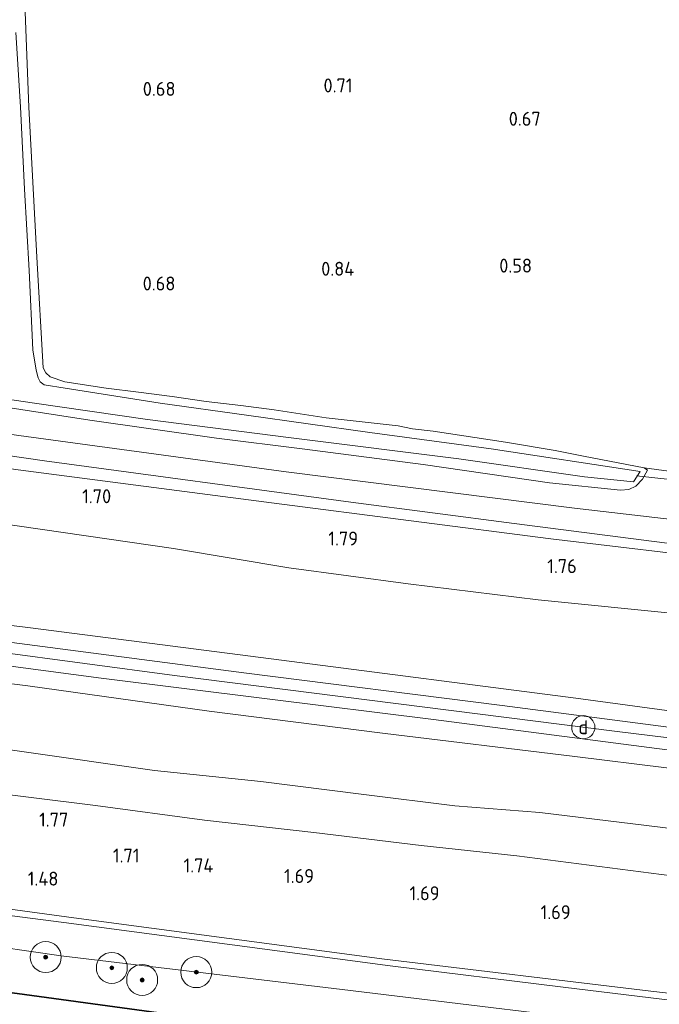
# Model space of a CAD drawing. Extents: x 126429 to 133038, y 413091 to 414846.
# Tile 173 of 256: x 129810 to 129892, y 413256 to 413383. Entities that reach past the tile are written whole.
import ezdxf
from ezdxf.enums import TextEntityAlignment as Align
from ezdxf.lldxf.tags import DXFTag

# ---------------------------------------------------------------- set-up
doc = ezdxf.new("R2010")
doc.units = 0
for name, color, linetype, lineweight in [('B-ME-GR-BOOM-S', 90, 'Continuous', 25), ('B-ME-GR-GRAS-GV', 60, 'Continuous', 13), ('B-ME-GR-MOERAS-GV', 120, 'Continuous', 13), ('B-ME-GW-TALUD_KRUIN-G', 90, 'Continuous', 18), ('B-ME-GW-TALUD_TEEN-G', 90, 'Continuous', 18), ('B-ME-IE-MEUBILAIR_DIJKPAAL-S', 7, 'Continuous', 25), ('B-ME-IE-TERREINAFSCHEIDING_KUNSTMATIG_HEKWERK-G', 20, 'IE-TERREINAFSCHEIDING-KUNSTMATIG', 18), ('B-ME-KW-KUNSTWERK_DUIKER-G', 170, 'Continuous', 18), ('B-ME-OB-BESCHOEIING-GV', 7, 'Continuous', 18), ('B-ME-OB-OEVERVOORZIENING-G', 7, 'Continuous', 18), ('B-ME-OG-HOOGTEPUNT-S', 7, 'Continuous', 25), ('B-ME-OG-WATER_KANAAL-GV', 120, 'Continuous', 18), ('B-ME-OG-WATER_SLOOT-G', 120, 'Continuous', 18), ('B-ME-OG-WATER_SLOOT-GV', 120, 'Continuous', 18), ('B-ME-VH-VERHARDING_ASFALT-GV', 252, 'Continuous', 18), ('B-ME-VH-VERHARDING_HALFVERHARDING-GV', 252, 'Continuous', 18), ('B-ME-WH-WINTERBED-G', 150, 'WH-WINTERBED', 18)]:
    doc.layers.add(name, color=color, linetype=linetype, lineweight=lineweight)
doc.styles.add('NLCS-ISO', font='NLCS-ISO.ttf')
doc.styles.add('NLCS-ISO-ANNOTATIVE-T18', font='NLCS-ISO.ttf', dxfattribs={"height": 1.8})
doc.styles.get("Standard").update_dxf_attribs({"font": 'arial.ttf'})
doc.linetypes.add('IE-TERREINAFSCHEIDING-KUNSTMATIG', pattern='A,4,[82,NLCS.SHX,S=0.75,R=90,X=0,Y=0],4,-2', length=10)
tags = doc.linetypes.add('WH-WINTERBED', pattern='A,6,-3.5,["WB",Standard,S=1.8,R=0,X=-1.5,Y=-0.9],-3.5,6,-3.5,6,-3.5,6,-3.5,6,-3.5', length=51).pattern_tags.tags
tags[6] = DXFTag(74, 10)

# ---------------------------------------------------------------- blocks, each defined once
blk = doc.blocks.new('SAL-HOOGTELABEL-SO')
at = {"color": 0, "linetype": 'ByBlock', "lineweight": -2, "style": 'NLCS-ISO-ANNOTATIVE-T18'}
blk.add_attdef('HOOGTE', text='', height=1.8, dxfattribs=at).set_placement((2.79, 0), align=Align.RIGHT)
blk = doc.blocks.new('SGR-BOOM_01-SO')
at = {"linetype": 'ByBlock', "lineweight": 18}
h = blk.add_hatch(color=0, dxfattribs=at)
h.dxf.hatch_style = 1
edge = h.paths.add_edge_path()
edge.add_arc((0, 0), 0.25, 0, 360)
at = {"color": 0, "linetype": 'ByBlock', "lineweight": 18}
for radius in [2, 0.25]:
    blk.add_circle((0, 0), radius, dxfattribs=at)
blk = doc.blocks.new('SIE-DIJKPAAL-SO')
at = {"color": 0, "linetype": 'ByBlock', "lineweight": 18}
blk.add_circle((0, 0), 1.5, dxfattribs=at)
at = {"color": 0, "linetype": 'ByBlock', "lineweight": 18, "style": 'NLCS-ISO'}
blk.add_text('d', height=1.8, dxfattribs=at).set_placement((0, 0), align=Align.MIDDLE_CENTER)

msp = doc.modelspace()

# ---------------------------------------------------------------- linework, layer by layer
at = {"layer": 'B-ME-GR-GRAS-GV'}
for points in [[(129810.423, 413385.591, 0.764), (129810.907, 413372.198, 0.664), (129811.961, 413352.832, 0.689), (129812.763, 413338.547, 0.789), (129813.107, 413337.894, 0.802), (129813.692, 413337.385, 0.877), (129815.551, 413336.757, 0.839), (129820.89, 413335.947, 0.814), (129825.096, 413335.436, 0.714), (129829.414, 413334.867, 0.739), (129833.822, 413334.229, 0.552), (129838.3, 413333.68, 0.689), (129842.584, 413333.123, 0.827), (129849.321, 413332.112, 0.727), (129858.596, 413331.056, 0.739), (129860.435, 413330.702, 0.552), (129863.129, 413330.393, 0.727), (129872.444, 413328.961, 0.677), (129878.873, 413327.886, 0.727), (129882.529, 413327.166, 0.502), (129890.352, 413325.663, 0.614), (129890.781, 413325.361, 0.614), (129890.151, 413324.209, 0.727), (129889.274, 413323.275, 0.814), (129888.403, 413322.854, 0.827), (129887.32, 413322.755, 0.902), (129878.147, 413323.718, 1.002), (129861.831, 413326.062, 0.889), (129846.218, 413328.123, 0.864), (129835.159, 413329.475, 0.914), (129818.775, 413331.786, 0.927), (129805.689, 413333.825, 0.914)], [(129895.793, 413324.938, 0.455), (129890.352, 413325.663, 0.614), (129882.529, 413327.166, 0.502), (129878.873, 413327.886, 0.727), (129872.444, 413328.961, 0.677), (129863.129, 413330.393, 0.727), (129860.435, 413330.702, 0.552), (129858.596, 413331.056, 0.739), (129849.321, 413332.112, 0.727), (129842.584, 413333.123, 0.827), (129838.3, 413333.68, 0.689), (129833.822, 413334.229, 0.552), (129829.414, 413334.867, 0.739), (129825.096, 413335.436, 0.714), (129820.89, 413335.947, 0.814), (129815.551, 413336.757, 0.839), (129813.692, 413337.385, 0.877), (129813.107, 413337.894, 0.802), (129812.763, 413338.547, 0.789), (129811.961, 413352.832, 0.689), (129810.907, 413372.198, 0.664), (129810.423, 413385.591, 0.764)], [(129786.684, 413337.716, -0.154), (129811.332, 413334.024, -0.154), (129826.239, 413331.904, -0.154), (129844.785, 413329.508, -0.154), (129866.446, 413326.809, -0.154), (129882.659, 413324.501, -0.154), (129888.979, 413323.826, -0.154), (129889.851, 413325.18, -0.154), (129870.618, 413328.12, -0.154), (129854.959, 413330.216, -0.154), (129839.018, 413332.43, -0.154), (129827.86, 413333.988, -0.154), (129815.591, 413335.914, -0.154), (129812.877, 413336.383, -0.154), (129812.392, 413336.742, -0.154), (129812.137, 413337.269, -0.154), (129811.866, 413338.24, -0.154), (129811.434, 413340.887, -0.154), (129810.954, 413351.115, -0.154), (129810.341, 413361.619, -0.154), (129809.832, 413372.258, -0.154), (129809.242, 413381.839, -0.154)], [(129911.747, 413316.908, 1.106), (129881.375, 413320.432, 1.095), (129844.129, 413325.134, 1.085), (129809.631, 413329.807, 1.043), (129786.223, 413333.143, 1.02), (129786.608, 413336.957, 0.643), (129805.689, 413333.825, 0.914), (129818.775, 413331.786, 0.927), (129835.159, 413329.475, 0.914), (129846.218, 413328.123, 0.864), (129861.831, 413326.062, 0.889), (129878.147, 413323.718, 1.002), (129887.32, 413322.755, 0.902), (129888.403, 413322.854, 0.827), (129889.274, 413323.275, 0.814), (129890.151, 413324.209, 0.727), (129890.781, 413325.361, 0.614), (129890.352, 413325.663, 0.614), (129895.793, 413324.938, 0.455)], [(129894.212, 413279.052, 3.178), (129876.893, 413281.192, 3.128), (129865.919, 413282.02, 3.116), (129854.156, 413283.484, 3.116), (129840.86, 413285.196, 3.178), (129827.15, 413286.595, 3.041), (129809.994, 413289.041, 3.003), (129792.939, 413291.451, 3.116), (129782.137, 413292.694, 3.14), (129782.953, 413301.21, 5.793), (129792.559, 413299.792, 5.918), (129798.097, 413299.114, 5.855), (129810.786, 413297.525, 5.768), (129834.194, 413294.257, 5.943), (129856.595, 413291.434, 5.93), (129881.418, 413288.398, 5.905), (129905.092, 413285.456, 5.893)], [(129897.928, 413272.48, 2.153), (129884.575, 413274.193, 2.053), (129873.927, 413275.574, 2.078), (129861.582, 413276.898, 2.141), (129847.706, 413278.583, 2.053), (129833.611, 413280.192, 2.103), (129819.544, 413282.096, 2.066), (129803.224, 413284.099, 2.078), (129781.54, 413286.782, 2.09), (129781.718, 413288.544, 2.666), (129782.137, 413292.694, 3.14), (129792.939, 413291.451, 3.116), (129809.994, 413289.041, 3.003), (129827.15, 413286.595, 3.041), (129840.86, 413285.196, 3.178), (129854.156, 413283.484, 3.116), (129865.919, 413282.02, 3.116), (129876.893, 413281.192, 3.128), (129894.212, 413279.052, 3.178)], [(129911.703, 413255.782, 1.552), (129891.234, 413258.123, 1.506), (129856.833, 413262.269, 1.604), (129836.779, 413264.93, 1.534), (129816.726, 413267.592, 1.464), (129780.104, 413272.566, 1.422), (129780.892, 413280.372, 1.447), (129781.54, 413286.782, 2.09), (129803.224, 413284.099, 2.078), (129819.544, 413282.096, 2.066), (129833.611, 413280.192, 2.103), (129847.706, 413278.583, 2.053), (129861.582, 413276.898, 2.141), (129873.927, 413275.574, 2.078), (129884.575, 413274.193, 2.053), (129897.928, 413272.48, 2.153)]]:
    msp.add_polyline3d(points, dxfattribs=at)
for points in [[(130000, 413303.8911, 1.3492), (130000, 413302.3488, 1.3933), (129984.419, 413304.13, 1.418), (129962.341, 413306.654, 1.453), (129926.052, 413310.84, 1.359), (129902.179, 413313.668, 1.334), (129878.307, 413316.496, 1.309), (129842.24, 413321.118, 1.299), (129809.553, 413325.4, 1.26), (129785.788, 413328.844, 1.212), (129785.953, 413330.475, 1.084), (129812.924, 413326.551, 1.176), (129852.47, 413321.216, 1.144), (129873.575, 413318.485, 1.155), (129894.681, 413315.754, 1.165), (129919.269, 413312.971, 1.176), (129943.857, 413310.188, 1.187), (129970.74, 413307.164, 1.269), (129997.624, 413304.141, 1.351)], [(130000, 413302.3488, 1.3933), (130000, 413295.355, 2.318), (129986.535, 413297.075, 2.318), (129972.0762, 413299.1343, 2.393), (129957.0452, 413301.0197, 2.418), (129942.1148, 413302.5887, 2.393), (129924.8498, 413304.063, 2.4805), (129912.0941, 413305.5637, 2.418), (129895.1404, 413306.7711, 2.6555), (129876.6649, 413308.6001, 2.418), (129859.888, 413310.676, 2.268), (129844.468, 413312.747, 2.218), (129829.579, 413315.241, 2.18), (129806.696, 413318.537, 2.043), (129784.4732, 413321.2673, 2.5805), (129785.788, 413328.844, 1.212), (129809.553, 413325.4, 1.26), (129842.24, 413321.118, 1.299), (129878.307, 413316.496, 1.309), (129902.179, 413313.668, 1.334), (129926.052, 413310.84, 1.359), (129962.341, 413306.654, 1.453), (129984.419, 413304.13, 1.418)], [(130000, 413295.355, 2.318), (130000, 413282.88, 5.8723), (129980.995, 413284.8, 5.85), (129943.934, 413288.301, 5.819), (129911.422, 413291.882, 5.805), (129881.52, 413295.949, 5.801), (129843.528, 413300.815, 5.717), (129811.131, 413304.991, 5.692), (129783.718, 413308.345, 5.803), (129784.4732, 413321.2673, 2.5805), (129806.696, 413318.537, 2.043), (129829.579, 413315.241, 2.18), (129844.468, 413312.747, 2.218), (129859.888, 413310.676, 2.268), (129876.6649, 413308.6001, 2.418), (129895.1404, 413306.7711, 2.6555), (129912.0941, 413305.5637, 2.418), (129924.8498, 413304.063, 2.4805), (129942.1148, 413302.5887, 2.393), (129957.0452, 413301.0197, 2.418), (129972.0762, 413299.1343, 2.393), (129986.535, 413297.075, 2.318)], [(130000, 413282.88, 5.8723), (130000, 413280.6028, 5.9249), (129987.45, 413281.838, 5.91), (129967.124, 413283.909, 5.928), (129946.798, 413285.981, 5.945), (129911.012, 413289.914, 5.885), (129872.031, 413295.004, 5.906), (129838.693, 413299.184, 5.906), (129806.061, 413303.446, 5.91), (129783.53, 413306.483, 5.811), (129783.718, 413308.345, 5.803), (129811.131, 413304.991, 5.692), (129843.528, 413300.815, 5.717), (129881.52, 413295.949, 5.801), (129911.422, 413291.882, 5.805), (129943.934, 413288.301, 5.819), (129980.995, 413284.8, 5.85)], [(130000, 413277.6682, 5.8964), (130000, 413275.4764, 5.7972), (129972.119, 413278.345, 5.818), (129951.119, 413280.375, 5.83), (129925.781, 413283.134, 5.88), (129905.092, 413285.456, 5.893), (129881.418, 413288.398, 5.905), (129856.595, 413291.434, 5.93), (129834.194, 413294.257, 5.943), (129810.786, 413297.525, 5.768), (129798.097, 413299.114, 5.855), (129792.559, 413299.792, 5.918), (129782.953, 413301.21, 5.793), (129783.156, 413302.782, 5.835), (129783.222, 413303.433, 5.853), (129820.238, 413298.525, 5.983), (129841.691, 413295.854, 5.961), (129863.144, 413293.183, 5.938), (129884.362, 413290.436, 5.88), (129905.58, 413287.689, 5.822), (129929.915, 413284.909, 5.807), (129954.25, 413282.129, 5.791), (129988.557, 413278.785, 5.885)], [(130000, 413246.5067, 1.3964), (130000, 413245.8114, 1.312), (129984.888, 413247.212, 1.309), (129948.897, 413250.735, 1.365), (129925.54, 413253.325, 1.365), (129902.184, 413255.916, 1.365), (129879.884, 413258.649, 1.441), (129857.585, 413261.382, 1.516), (129836.517, 413264.19, 1.46), (129815.449, 413266.998, 1.404), (129780.001, 413271.55, 1.176), (129780.104, 413272.566, 1.422), (129816.726, 413267.592, 1.464), (129836.779, 413264.93, 1.534), (129856.833, 413262.269, 1.604), (129891.234, 413258.123, 1.506), (129911.703, 413255.782, 1.552), (129932.172, 413253.441, 1.597), (129968.563, 413249.573, 1.365), (129987.989, 413247.723, 1.411), (129992.593, 413247.281, 1.66), (129998.702, 413246.628, 1.397)], [(130000, 413245.8114, 1.312), (130000, 413241.1862, 0.7643), (129975.1203, 413243.4972, 0.7643), (129933.9191, 413247.8411, 0.7393), (129894.0108, 413253.1705, 0.7643), (129851.3846, 413258.3433, 0.7643), (129815.0902, 413262.6575, 0.7643), (129779.3053, 413267.834, 0.7643), (129780.001, 413271.55, 1.176), (129815.449, 413266.998, 1.404), (129836.517, 413264.19, 1.46), (129857.585, 413261.382, 1.516), (129879.884, 413258.649, 1.441), (129902.184, 413255.916, 1.365), (129925.54, 413253.325, 1.365), (129948.897, 413250.735, 1.365), (129984.888, 413247.212, 1.309)]]:
    msp.add_polyline3d(points, close=True, dxfattribs=at)
at = {"layer": 'B-ME-GR-MOERAS-GV'}
msp.add_polyline3d([(130000, 413241.1862, 0.7643), (130000, 413235.7316, 0.7569), (129971.7703, 413238.4191, 0.8176), (129964.166, 413239.143, 0.834), (129928.58, 413242.743, 0.703), (129889.505, 413247.303, 0.778), (129851.034, 413252.202, 0.785), (129810.36, 413257.742, 0.754), (129779.0272, 413261.9039, 0.79), (129779.3053, 413267.834, 0.7643), (129815.0902, 413262.6575, 0.7643), (129851.3846, 413258.3433, 0.7643), (129894.0108, 413253.1705, 0.7643), (129933.9191, 413247.8411, 0.7393), (129975.1203, 413243.4972, 0.7643)], close=True, dxfattribs=at)
at = {"layer": 'B-ME-GW-TALUD_KRUIN-G'}
for points in [[(129783.718, 413308.345, 5.803), (129811.131, 413304.991, 5.692), (129843.528, 413300.815, 5.717), (129881.52, 413295.949, 5.801), (129911.422, 413291.882, 5.805), (129943.934, 413288.301, 5.819), (129980.995, 413284.8, 5.85), (130000, 413282.88, 5.8723)], [(129782.953, 413301.21, 5.793), (129792.559, 413299.792, 5.918), (129798.097, 413299.114, 5.855), (129810.786, 413297.525, 5.768), (129834.194, 413294.257, 5.943), (129856.595, 413291.434, 5.93), (129881.418, 413288.398, 5.905), (129905.092, 413285.456, 5.893), (129925.781, 413283.134, 5.88), (129951.119, 413280.375, 5.83), (129972.119, 413278.345, 5.818), (130000, 413275.4764, 5.7972)], [(129780.001, 413271.55, 1.176), (129815.449, 413266.998, 1.404), (129836.517, 413264.19, 1.46), (129857.585, 413261.382, 1.516), (129879.884, 413258.649, 1.441), (129902.184, 413255.916, 1.365), (129925.54, 413253.325, 1.365), (129948.897, 413250.735, 1.365), (129984.888, 413247.212, 1.309), (130000, 413245.8114, 1.312)]]:
    msp.add_polyline3d(points, dxfattribs=at)
at = {"layer": 'B-ME-GW-TALUD_TEEN-G'}
for points in [[(130000, 413295.355, 2.318), (129986.535, 413297.075, 2.318), (129972.0762, 413299.1343, 2.393), (129957.0452, 413301.0197, 2.418), (129942.1148, 413302.5887, 2.393), (129924.8498, 413304.063, 2.4805), (129912.0941, 413305.5637, 2.418), (129895.1404, 413306.7711, 2.6555), (129876.6649, 413308.6001, 2.418), (129859.888, 413310.676, 2.268), (129844.468, 413312.747, 2.218), (129829.579, 413315.241, 2.18), (129806.696, 413318.537, 2.043), (129784.4732, 413321.2673, 2.5805)], [(130000, 413269.1596, 3.5706), (129995.514, 413269.691, 3.516), (129983.347, 413270.705, 3.603), (129973.293, 413271.327, 3.541), (129962.431, 413272.04, 3.303), (129950.46, 413273.233, 3.253), (129937.421, 413274.532, 3.228), (129926.599, 413275.688, 3.391), (129915.106, 413276.887, 3.341), (129905.008, 413277.657, 3.266), (129894.212, 413279.052, 3.178), (129876.893, 413281.192, 3.128), (129865.919, 413282.02, 3.116), (129854.156, 413283.484, 3.116), (129840.86, 413285.196, 3.178), (129827.15, 413286.595, 3.041), (129809.994, 413289.041, 3.003), (129792.939, 413291.451, 3.116), (129782.137, 413292.694, 3.14)], [(130000, 413262.6046, 2.3744), (129995.791, 413263.096, 2.416), (129979.034, 413263.898, 2.191), (129968.401, 413265.541, 2.141), (129959.472, 413266, 2.066), (129938.303, 413268.032, 1.928), (129928.836, 413269.193, 2.015), (129911.325, 413271.552, 2.078), (129897.928, 413272.48, 2.153), (129884.575, 413274.193, 2.053), (129873.927, 413275.574, 2.078), (129861.582, 413276.898, 2.141), (129847.706, 413278.583, 2.053), (129833.611, 413280.192, 2.103), (129819.544, 413282.096, 2.066), (129803.224, 413284.099, 2.078), (129781.54, 413286.782, 2.09)], [(129779.3053, 413267.834, 0.7643), (129815.0902, 413262.6575, 0.7643), (129851.3846, 413258.3433, 0.7643), (129894.0108, 413253.1705, 0.7643), (129933.9191, 413247.8411, 0.7393), (129975.1203, 413243.4972, 0.7643), (130000, 413241.1862, 0.7643)]]:
    msp.add_polyline3d(points, dxfattribs=at)
at = {"layer": 'B-ME-IE-TERREINAFSCHEIDING_KUNSTMATIG_HEKWERK-G'}
for points in [[(129810.423, 413385.591, 0.764), (129810.907, 413372.198, 0.664), (129811.961, 413352.832, 0.689), (129812.763, 413338.547, 0.789), (129813.107, 413337.894, 0.802), (129813.692, 413337.385, 0.877), (129815.551, 413336.757, 0.839), (129820.89, 413335.947, 0.814), (129825.096, 413335.436, 0.714), (129829.414, 413334.867, 0.739), (129833.822, 413334.229, 0.552), (129838.3, 413333.68, 0.689), (129842.584, 413333.123, 0.827), (129849.321, 413332.112, 0.727), (129858.596, 413331.056, 0.739), (129860.435, 413330.702, 0.552), (129863.129, 413330.393, 0.727), (129872.444, 413328.961, 0.677), (129878.873, 413327.886, 0.727), (129882.529, 413327.166, 0.502), (129890.352, 413325.663, 0.614), (129890.781, 413325.361, 0.614)], [(129785.788, 413328.844, 1.212), (129809.553, 413325.4, 1.26), (129842.24, 413321.118, 1.299), (129878.307, 413316.496, 1.309), (129902.179, 413313.668, 1.334), (129926.052, 413310.84, 1.359), (129962.341, 413306.654, 1.453), (129984.419, 413304.13, 1.418), (130000, 413302.3488, 1.3933)], [(130000, 413246.5067, 1.3964), (129998.702, 413246.628, 1.397), (129992.593, 413247.281, 1.66), (129987.989, 413247.723, 1.411), (129968.563, 413249.573, 1.365), (129932.172, 413253.441, 1.597), (129911.703, 413255.782, 1.552), (129891.234, 413258.123, 1.506), (129856.833, 413262.269, 1.604), (129836.779, 413264.93, 1.534), (129816.726, 413267.592, 1.464), (129780.104, 413272.566, 1.422)]]:
    msp.add_polyline3d(points, dxfattribs=at)
at = {"layer": 'B-ME-KW-KUNSTWERK_DUIKER-G'}
msp.add_polyline3d([(129898.449, 413323.61, -0.237), (129889.357, 413324.637, -0.241)], dxfattribs=at)
at = {"layer": 'B-ME-OB-BESCHOEIING-GV'}
msp.add_polyline3d([(130000, 413235.7316, 0.7569), (130000, 413235.6318, 0.7), (129964.156, 413239.044, 0.7), (129928.57, 413242.643, 0.7), (129889.493, 413247.204, 0.7), (129851.021, 413252.103, 0.7), (129810.347, 413257.643, 0.7), (129779.0171, 413261.8044, 0.7), (129779.0272, 413261.9039, 0.79), (129810.36, 413257.742, 0.754), (129851.034, 413252.202, 0.785), (129889.505, 413247.303, 0.778), (129928.58, 413242.743, 0.703), (129964.166, 413239.143, 0.834), (129971.7703, 413238.4191, 0.8176)], close=True, dxfattribs=at)
at = {"layer": 'B-ME-OB-OEVERVOORZIENING-G'}
msp.add_polyline3d([(129779.0171, 413261.8044, 0.7), (129810.347, 413257.643, 0.7), (129851.021, 413252.103, 0.7), (129889.493, 413247.204, 0.7), (129928.57, 413242.643, 0.7), (129964.156, 413239.044, 0.7), (130000, 413235.6318, 0.7)], dxfattribs=at)
at = {"layer": 'B-ME-OG-WATER_KANAAL-GV'}
msp.add_polyline3d([(130000, 413235.6318, 0.7), (130000, 413202.314, 0.7), (129959.543, 413207.02, 0.7), (129916.735, 413212.17, 0.7), (129873.957, 413217.236, 0.7), (129836.799, 413221.725, 0.7), (129801.152, 413226.458, 0.7), (129775.7784, 413229.7425, 0.7), (129779.0171, 413261.8044, 0.7), (129810.347, 413257.643, 0.7), (129851.021, 413252.103, 0.7), (129889.493, 413247.204, 0.7), (129928.57, 413242.643, 0.7), (129964.156, 413239.044, 0.7)], close=True, dxfattribs=at)
at = {"layer": 'B-ME-OG-WATER_SLOOT-G'}
msp.add_polyline3d([(129890.781, 413325.361, 0.614), (129890.151, 413324.209, 0.727), (129889.274, 413323.275, 0.814), (129888.403, 413322.854, 0.827), (129887.32, 413322.755, 0.902), (129878.147, 413323.718, 1.002), (129861.831, 413326.062, 0.889), (129846.218, 413328.123, 0.864), (129835.159, 413329.475, 0.914), (129818.775, 413331.786, 0.927), (129805.689, 413333.825, 0.914), (129786.608, 413336.957, 0.643)], dxfattribs=at)
at = {"layer": 'B-ME-OG-WATER_SLOOT-GV'}
msp.add_polyline3d([(129809.242, 413381.839, -0.154), (129809.832, 413372.258, -0.154), (129810.341, 413361.619, -0.154), (129810.954, 413351.115, -0.154), (129811.434, 413340.887, -0.154), (129811.866, 413338.24, -0.154), (129812.137, 413337.269, -0.154), (129812.392, 413336.742, -0.154), (129812.877, 413336.383, -0.154), (129815.591, 413335.914, -0.154), (129827.86, 413333.988, -0.154), (129839.018, 413332.43, -0.154), (129854.959, 413330.216, -0.154), (129870.618, 413328.12, -0.154), (129889.851, 413325.18, -0.154), (129888.979, 413323.826, -0.154), (129882.659, 413324.501, -0.154), (129866.446, 413326.809, -0.154), (129844.785, 413329.508, -0.154), (129826.239, 413331.904, -0.154), (129811.332, 413334.024, -0.154), (129786.684, 413337.716, -0.154)], dxfattribs=at)
at = {"layer": 'B-ME-VH-VERHARDING_ASFALT-GV'}
msp.add_polyline3d([(130000, 413306.8862, 1.248), (130000, 413303.8911, 1.3492), (129997.624, 413304.141, 1.351), (129970.74, 413307.164, 1.269), (129943.857, 413310.188, 1.187), (129919.269, 413312.971, 1.176), (129894.681, 413315.754, 1.165), (129873.575, 413318.485, 1.155), (129852.47, 413321.216, 1.144), (129812.924, 413326.551, 1.176), (129785.953, 413330.475, 1.084), (129786.223, 413333.143, 1.02), (129809.631, 413329.807, 1.043), (129844.129, 413325.134, 1.085), (129881.375, 413320.432, 1.095), (129911.747, 413316.908, 1.106), (129945.941, 413312.982, 1.13), (129983.49, 413308.638, 1.239)], close=True, dxfattribs=at)
at = {"layer": 'B-ME-VH-VERHARDING_HALFVERHARDING-GV'}
msp.add_polyline3d([(130000, 413280.6028, 5.9249), (130000, 413277.6682, 5.8964), (129988.557, 413278.785, 5.885), (129954.25, 413282.129, 5.791), (129929.915, 413284.909, 5.807), (129905.58, 413287.689, 5.822), (129884.362, 413290.436, 5.88), (129863.144, 413293.183, 5.938), (129841.691, 413295.854, 5.961), (129820.238, 413298.525, 5.983), (129783.222, 413303.433, 5.853), (129783.383, 413305.029, 5.914), (129783.53, 413306.483, 5.811), (129806.061, 413303.446, 5.91), (129838.693, 413299.184, 5.906), (129872.031, 413295.004, 5.906), (129911.012, 413289.914, 5.885), (129946.798, 413285.981, 5.945), (129967.124, 413283.909, 5.928), (129987.45, 413281.838, 5.91)], close=True, dxfattribs=at)
at = {"layer": 'B-ME-WH-WINTERBED-G'}
msp.add_polyline3d([(130000, 413279.2072, 6.0781), (129973.85, 413281.789, 6.059), (129942.432, 413284.892, 6.036), (129914.649, 413288.25, 6.04), (129886.867, 413291.608, 6.043), (129858.285, 413295.225, 6.026), (129829.704, 413298.842, 6.008), (129806.543, 413301.935, 5.961), (129783.383, 413305.029, 5.914)], dxfattribs=at)

# ---------------------------------------------------------------- block references
at = {"layer": 'B-ME-GR-BOOM-S'}
for p in [(129813.102, 413262.511, 1.012), (129821.633, 413261.124, 1.05), (129832.531, 413260.571, 1.05), (129825.551, 413259.57, 1.038)]:
    msp.add_blockref('SGR-BOOM_01-SO', p, dxfattribs=at)
at = {"layer": 'B-ME-IE-MEUBILAIR_DIJKPAAL-S'}
msp.add_blockref('SIE-DIJKPAAL-SO', (129882.503, 413292.176, 5.95), dxfattribs=at)
at = {"layer": 'B-ME-OG-HOOGTEPUNT-S'}
for p, values in [((129827.062, 413373.652, 0.684), {'HOOGTE': '0.68'}), ((129849.915, 413374.102, 0.708), {'HOOGTE': '0.71'}), ((129874.218, 413369.798, 0.671), {'HOOGTE': '0.67'}), ((129850.143, 413350.443, 0.839), {'HOOGTE': '0.84'}), ((129873.092, 413350.848, 0.584), {'HOOGTE': '0.58'}), ((129827.05, 413348.541, 0.684), {'HOOGTE': '0.68'}), ((129818.759, 413321.082, 1.7), {'HOOGTE': '1.70'}), ((129850.631, 413315.63, 1.787), {'HOOGTE': '1.79'}), ((129878.873, 413312.07, 1.762), {'HOOGTE': '1.76'}), ((129813.226, 413279.353, 1.768), {'HOOGTE': '1.77'}), ((129822.411, 413274.72, 1.707), {'HOOGTE': '1.71'}), ((129831.962, 413273.442, 1.742), {'HOOGTE': '1.74'}), ((129811.945, 413271.739, 1.48), {'HOOGTE': '1.48'}), ((129844.949, 413272.078, 1.694), {'HOOGTE': '1.69'}), ((129861.152, 413269.85, 1.694), {'HOOGTE': '1.69'}), ((129878.081, 413267.407, 1.694), {'HOOGTE': '1.69'})]:
    msp.add_blockref('SAL-HOOGTELABEL-SO', p, dxfattribs=at).add_auto_attribs(values)

doc.saveas('drawing.dxf')
